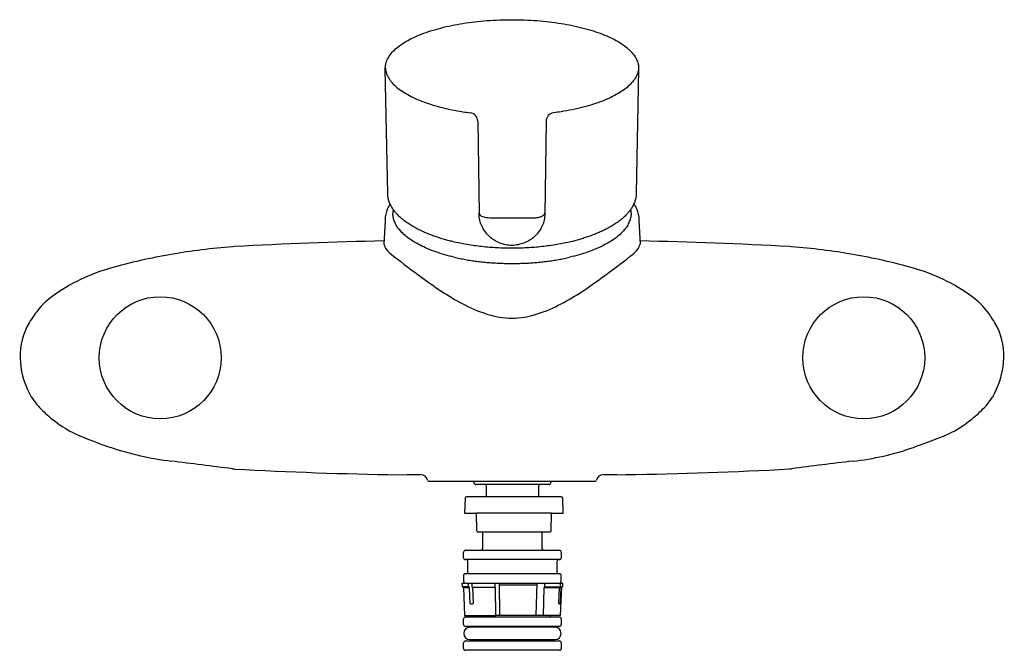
# Model space of a CAD drawing. Header units: millimetres. Extents: x -105 to 105, y -62 to 72.
import ezdxf

# ---------------------------------------------------------------- set-up
doc = ezdxf.new("R2010")
doc.units = ezdxf.units.MM
doc.header["$MEASUREMENT"] = 0
doc.layers.add('HIDDEN', color=5, linetype='Continuous', true_color=0x0000ff)
doc.layers.add('PLANNING', color=1, linetype='Continuous', true_color=0xff0000)

# ---------------------------------------------------------------- blocks, each defined once
blk = doc.blocks.new('753001_f')
at = {"layer": 'HIDDEN'}
for p, q in [((-8.11, -26.6), (-8.11, -26.3)), ((7.84, -27), (-7.71, -27)), ((8.29, -26.3), (8.29, -26.6)), ((-5.46, -29.6), (-5.46, -27.4)), ((5.64, -27.4), (5.64, -29.62)), ((10.51, -29.6), (-9.69, -29.6)), ((10.89, -33.1), (10.82, -29.89)), ((-7.14, -37.1), (7.95, -37.1)), ((-10.34, -42.6), (-10.34, -41.4)), ((-9.93, -41), (10.11, -41)), ((10.51, -41.4), (10.51, -42.6)), ((10.11, -43), (-9.93, -43)), ((-9.41, -45.6), (-9.41, -43.4)), ((9.59, -43.4), (9.59, -45.6)), ((10.11, -46), (-9.93, -46)), ((-10.34, -46.4), (-10.34, -47.6)), ((-9.24, -48.78), (-9.28, -48)), ((6.95, -48), (10.65, -48)), ((10.79, -48), (10.75, -48.78)), ((-9.06, -48.97), (-10.36, -48.97)), ((-8.56, -48.78), (-8.43, -48.92)), ((5.34, -48.4), (-2.72, -48.4)), ((10.14, -48.97), (6.8, -48.97)), ((-10.34, -56.8), (-10.34, -55.6)), ((-9.93, -55.2), (2.27, -55.2)), ((-2.62, -54.8), (5.18, -54.8)), ((10.51, -55.6), (10.51, -56.8)), ((2.27, -57.2), (-9.93, -57.2)), ((9.17, -57.39), (-8.99, -57.39)), ((-8.43, -57.2), (-8.27, -57.39)), ((8.6, -57.2), (8.45, -57.39)), ((-10.34, -61.9), (-10.34, -60.7)), ((-9.93, -60.3), (2.27, -60.3)), ((-8.99, -60.01), (9.17, -60.01)), ((8.4, -60.01), (8.58, -60.3)), ((10.51, -60.7), (10.51, -61.9)), ((2.27, -62.3), (-9.93, -62.3))]:
    blk.add_line(p, q, dxfattribs=at)
for points in [[(-10.01, -29.89), (-10.09, -33.1), (-7.64, -33.1), (-7.57, -36.8)], [(8.37, -36.8), (8.45, -33.1), (-7.64, -33.1)], [(-6.42, -41), (-6.21, -40.6), (-6.21, -37.1)], [(6.39, -37.1), (6.39, -40.6), (6.6, -41)], [(-2.73, -48), (-2.63, -54.87), (-3.42, -54.87), (-3.51, -48.97), (-3.54, -48.92), (-8.43, -48.92), (-8.3, -52.3), (-8.38, -52.5), (-8.81, -52.5), (-8.91, -52.3), (-9.06, -48.97), (-9.15, -48.88), (-9.24, -48.78), (-10.58, -48.78), (-10.61, -48), (-3.59, -48)], [(-8.58, -48), (-8.56, -48.78), (-3.56, -48.85), (-3.58, -48.78), (-3.59, -48), (6.95, -48), (6.93, -48.78), (10.34, -48.78), (10.35, -47.97), (10.51, -47.6), (10.51, -46.4)], [(6.93, -48.78), (6.8, -48.97), (6.63, -54.87), (5.17, -54.87), (5.35, -48)], [(-10.58, -48.78), (-10.36, -48.97), (-10.09, -54.87)], [(10.59, -48.81), (10.28, -54.87), (6.63, -54.87)], [(10.62, -48.78), (10.52, -48.88), (10.41, -48.97), (10.26, -52.3), (10.23, -52.5), (10.06, -52.5), (10.01, -52.3), (10.14, -48.97), (10.34, -48.78)]]:
    blk.add_lwpolyline(points, dxfattribs=at)
for centre in [(-75, 0, 0), (75, 0, 0)]:
    blk.add_circle(centre, 13, dxfattribs=at)
for centre, radius, start, end in [((-7.71, -26.6), 0.4, 180, 270.3625), ((-5.86, -27.4), 0.401, 0.1521, 70.406), ((6.04, -27.4), 0.399, 109.4732, 180), ((7.86, -26.57), 0.427, 267.0356, 356.4201), ((-9.7, -29.91), 0.314, 87.9225, 176.2562), ((10.51, -29.91), 0.311, 3.0074, 90), ((9.27, 2453.29), 2486.39, 269.98102, 270.03728), ((-7.21, -36.75), 0.36, 188.5424, 281.1625), ((8.02, -36.75), 0.36, 258.8375, 351.4576), ((-9.93, -41.4), 0.403, 90, 179.5345), ((10.11, -41.4), 0.4, 0, 90.4655), ((-9.94, -42.6), 0.4, 180, 270.4655), ((-9.81, -43.4), 0.401, 0.225, 90), ((9.99, -43.4), 0.401, 94.0906, 180), ((10.11, -42.6), 0.403, 270, 359.5345), ((-9.94, -46.4), 0.4, 89.5345, 180), ((-9.81, -45.6), 0.399, 270, 0), ((9.99, -45.6), 0.401, 180.1408, 270), ((10.11, -46.4), 0.403, 0.4655, 90), ((-9.93, -47.6), 0.405, 180.4479, 237.0128), ((10.7, -953.93), 905.93, 89.99419, 90.00275), ((10.66, -986.92), 938.14, 89.99431, 90.00267), ((-9.93, -55.6), 0.403, 90, 179.5345), ((-8.26, -54.85), 0.404, 298.9507, 356.5528), ((8.44, -54.84), 0.401, 184.2557, 243.4644), ((10.11, -55.6), 0.4, 0, 90.4655), ((-9.94, -56.8), 0.4, 180, 270.4655), ((-8.99, -58.7), 1.31, 90, 270), ((9.17, -58.7), 1.31, 270, 90), ((10.11, -56.8), 0.403, 269.8982, 359.6363), ((-9.93, -60.7), 0.403, 90, 179.5345), ((-8.62, -59.95), 0.404, 301.2902, 352.1058), ((10.11, -60.7), 0.4, 0, 90.4655), ((-9.94, -61.9), 0.4, 180, 270.4655), ((10.11, -61.9), 0.403, 269.8982, 359.6363)]:
    blk.add_arc(centre, radius, start, end, dxfattribs=at)
for points, weights in [([(-10.09, -54.87), (-10.57, -54.87), (-3.42, -54.87)], [0.99136734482, 0.797763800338, 1]), ([(2.27, -55.2), (10.32, -55.2), (10.11, -55.2)], [1, 0.745764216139, 0.932889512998]), ([(10.11, -57.2), (10.32, -57.2), (2.27, -57.2)], [0.93288942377, 0.745764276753, 1]), ([(2.27, -60.3), (10.32, -60.3), (10.11, -60.3)], [1, 0.745764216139, 0.932889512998]), ([(10.11, -62.3), (10.32, -62.3), (2.27, -62.3)], [0.93288942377, 0.745764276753, 1])]:
    blk.add_rational_spline(points, weights, degree=2, dxfattribs=at)
at = {"layer": 'PLANNING'}
for p, q in [((-26.5, 34.96), (-27.02, 61.5)), ((27.01, 61.5), (26.49, 34.96)), ((7.28, 50.41), (7.01, 30.61)), ((-7.02, 30.61), (-7.02, 30.69)), ((-27.07, 29.27), (-27.32, 24.17)), ((27.07, 29.27), (27.32, 24.17)), ((-59.17, 23.68), (-59.61, 23.64)), ((59.62, 23.65), (59.17, 23.68)), ((-59.61, -23.65), (-59.17, -23.69)), ((59.18, -23.69), (59.62, -23.65)), ((-17.72, -26.3), (17.72, -26.3))]:
    blk.add_line(p, q, dxfattribs=at)
for points in [[(-7.29, 50.41), (-7.02, 30.69), (-7.02, 30.82)], [(-24.27, -24.9), (-22.38, -24.86), (-19.43, -24.87)], [(19.43, -24.87), (22.38, -24.86), (24.28, -24.9)]]:
    blk.add_lwpolyline(points, dxfattribs=at)
for centre, radius, start, end in [((-9.09, 50.39), 1.8, 0.8055, 82.5249), ((9.08, 50.39), 1.8, 97.4723, 179.1962), ((-20.84, 30.8), 4.56, 169.9055, 179.99), ((20.84, 30.8), 4.56, 0.01, 10.2424), ((0, 514.78), 484.99, 269.4532, 270.5468), ((-48.1, -121.7), 145.8, 94.5283, 99.696), ((-4.72, -999.99), 1025.12, 91.26128, 93.0445), ((4.73, -999.99), 1025.12, 86.9555, 88.7391), ((48.11, -121.7), 145.8, 80.304, 85.4717), ((-52.05, -98.62), 122.38, 99.696, 105.9292), ((52.05, -98.62), 122.38, 74.0708, 80.304), ((-74.44, -20.15), 40.78, 105.9292, 115.4705), ((74.45, -20.15), 40.78, 64.5295, 74.0708), ((-75.54, -17.84), 38.22, 115.4705, 126.0633), ((75.55, -17.84), 38.22, 53.9367, 64.5295), ((-88.9, 0.5), 15.54, 126.0633, 139.6857), ((88.9, 0.5), 15.54, 40.3143, 53.9367), ((-83.4, -4.16), 22.74, 139.6857, 149.3161), ((83.41, -4.16), 22.74, 30.6839, 40.3143), ((-91.14, 0.43), 13.74, 149.3161, 181.854), ((91.15, 0.43), 13.74, 358.146, 30.6839), ((-87.3, 0.55), 17.59, 181.854, 207.087), ((87.3, 0.56), 17.59, 332.913, 358.146), ((-91.37, -1.53), 13.01, 207.087, 223.9665), ((91.38, -1.53), 13.01, 316.0335, 332.913), ((-79.39, 9.74), 29.47, 223.5556, 230.6814), ((76.78, 12.56), 33.3, 309.7295, 316.0335), ((-82.84, 5.58), 24.06, 230.7719, 247.6489), ((83.54, 4.42), 22.72, 291.8497, 309.7295), ((-54.39, 73.23), 97.45, 247.3036, 251.315), ((29.24, 139.84), 168.62, 289.5317, 291.8497), ((-64.85, 42.3), 64.79, 251.315, 263.0799), ((66.67, 34.33), 56.67, 276.0733, 289.5317), ((-309.24, -1971.33), 1963.61, 82.69642, 83.07994), ((140.41, -618.1), 599.91, 96.48415, 97.73948), ((-11.42, 846.28), 871.28, 266.85832, 269.15479), ((-19.54, -26.4), 1.54, 12.7576, 85.6551), ((19.55, -26.4), 1.54, 94.3449, 167.2424), ((11.43, 846.29), 871.28, 270.84521, 273.14168), ((-17.73, -25.98), 0.329, 195.3084, 271.6779), ((17.73, -25.97), 0.329, 268.3221, 344.6916)]:
    blk.add_arc(centre, radius, start, end, dxfattribs=at)
for points, knots in [([(-27.02, 61.5), (-27.03, 61.85), (-26.95, 62.57), (-26.57, 63.62), (-25.94, 64.63), (-25.06, 65.6), (-23.94, 66.53), (-22.59, 67.4), (-21.03, 68.22), (-19.26, 68.97), (-17.3, 69.65), (-14.37, 70.49), (-10.37, 71.29), (-5.29, 71.87), (0, 72.07), (5.3, 71.87), (10.39, 71.29), (14.38, 70.48), (17.31, 69.65), (19.26, 68.96), (21.03, 68.21), (22.59, 67.4), (23.93, 66.52), (25.05, 65.6), (25.93, 64.63), (26.56, 63.61), (26.94, 62.57), (27.02, 61.85), (27.01, 61.5)], [144.745974, 144.745974, 144.745974, 144.745974, 145.796891, 146.890034, 148.073004, 149.369366, 150.807938, 152.412073, 154.170477, 156.09435, 158.180229, 160.409729, 165.226978, 170.386187, 175.745006, 181.104533, 186.280138, 191.092894, 193.32139, 195.393626, 197.314931, 199.071264, 200.675671, 202.113992, 203.417254, 204.590406, 205.683817, 206.731795, 206.731795, 206.731795, 206.731795]), ([(-27.02, 61.8), (-27, 61.55), (-26.92, 60.94), (-26.57, 59.99), (-25.94, 58.98), (-25.06, 58), (-23.94, 57.08), (-22.59, 56.21), (-21.03, 55.39), (-19.26, 54.64), (-17.3, 53.95), (-14.37, 53.12), (-11.53, 52.55), (-9.4, 52.24), (-8.86, 52.17)], [0.300939, 0.300939, 0.300939, 0.300939, 1.050917, 2.144061, 3.32703, 4.623392, 6.061964, 7.6661, 9.424503, 11.348376, 13.434255, 15.663756, 20.481004, 22.113216, 22.113216, 22.113216, 22.113216]), ([(27.01, 61.8), (26.99, 61.56), (26.91, 60.95), (26.56, 60), (25.93, 58.98), (25.05, 58.01), (23.93, 57.08), (22.59, 56.21), (21.03, 55.4), (19.26, 54.64), (17.31, 53.96), (14.38, 53.13), (11.54, 52.55), (9.4, 52.24), (8.85, 52.17)], [-61.684242, -61.684242, -61.684242, -61.684242, -60.937844, -59.844432, -58.67128, -57.368019, -55.929698, -54.32529, -52.568957, -50.647653, -48.575416, -46.34692, -41.534164, -39.871961, -39.871961, -39.871961, -39.871961]), ([(-26, 32.79), (-26.2, 32.47), (-26.77, 31.36), (-27.03, 30.13), (-27.07, 29.27)], [1.964282, 1.964282, 1.964282, 1.964282, 3.078722, 5.663697, 5.663697, 5.663697, 5.663697]), ([(26, 32.8), (26.2, 32.48), (26.77, 31.37), (27.03, 30.13), (27.07, 29.27)], [1.952398, 1.952398, 1.952398, 1.952398, 3.078722, 5.663697, 5.663697, 5.663697, 5.663697]), ([(-7.02, 30.82), (-7.01, 30.55), (-6.76, 30.3), (-5.88, 29.93), (-5.27, 29.82), (-4.63, 29.82)], [44.525482, 44.525482, 44.525482, 44.525482, 45.025482, 45.025482, 45.525482, 45.525482, 45.525482, 45.525482]), ([(0, 23.92), (-0.46, 23.93), (-1.37, 24.04), (-3.12, 24.57), (-5.04, 25.8), (-6.36, 27.64), (-6.91, 29.31), (-7.01, 30.18), (-7.02, 30.61)], [-6.801919, -6.801919, -6.801919, -6.801919, -5.428332, -4.059782, -1.352508, 1.298538, 2.602481, 3.901936, 3.901936, 3.901936, 3.901936]), ([(7.01, 30.61), (7, 30.18), (6.9, 29.31), (6.35, 27.64), (5.03, 25.8), (2.72, 24.32), (0.91, 23.95), (0, 23.92)], [-17.500669, -17.500669, -17.500669, -17.500669, -16.203526, -14.900868, -12.25024, -9.547168, -6.801919, -6.801919, -6.801919, -6.801919]), ([(4.62, 29.82), (4.78, 29.82), (5.09, 29.83), (5.53, 29.89), (5.94, 29.98), (6.3, 30.1), (6.6, 30.25), (6.82, 30.42), (6.97, 30.61), (7.01, 30.75), (7.01, 30.82)], [54.78166, 54.78166, 54.78166, 54.78166, 55.254837, 55.705876, 56.12821, 56.506706, 56.838107, 57.115609, 57.347281, 57.548747, 57.548747, 57.548747, 57.548747]), ([(-27.32, 24.16), (-27.19, 23.79), (-26.72, 22.77), (-23.79, 20.5), (-18.51, 16.49), (-10.62, 11.05), (0, 7.09), (10.61, 11.05), (18.48, 16.48), (23.76, 20.49), (26.71, 22.76), (27.19, 23.8), (27.32, 24.17)], [0, 0, 0, 0, 1.174444, 3.328955, 10.880679, 21.224873, 32.165579, 43.103897, 53.409536, 60.969333, 63.151215, 64.331932, 64.331932, 64.331932, 64.331932])]:
    blk.add_open_spline(points, degree=3, knots=knots, dxfattribs=at)
for points, weights in [([(-20.03, 27.37), (-26.42, 30.64), (-26.5, 34.96)], [1, 0.925871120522, 0.973359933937]), ([(26.49, 34.96), (26.41, 30.64), (20.02, 27.37)], [0.973359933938, 0.925871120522, 1]), ([(-12.32, 21.42), (-25.4, 24.48), (-25.4, 30.8)], [0.870399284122, 0.803884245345, 1]), ([(25.4, 30.8), (25.4, 24.47), (12.29, 21.41)], [1, 0.80369547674, 0.870527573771]), ([(0, 23.32), (-12.11, 23.32), (-20.03, 27.37)], [1, 0.909633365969, 1]), ([(20.02, 27.37), (12.1, 23.32), (0, 23.32)], [1, 0.909633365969, 1])]:
    blk.add_rational_spline(points, weights, degree=2, dxfattribs=at)
blk.add_open_spline([(-12.32, 21.42), (-7.52, 20.29), (-2.57, 19.85), (2.55, 19.85), (7.5, 20.29), (12.29, 21.41)], degree=5, dxfattribs=at)

msp = doc.modelspace()

# ---------------------------------------------------------------- block references
msp.add_blockref('753001_f', (0, 0))

doc.saveas('drawing.dxf')
